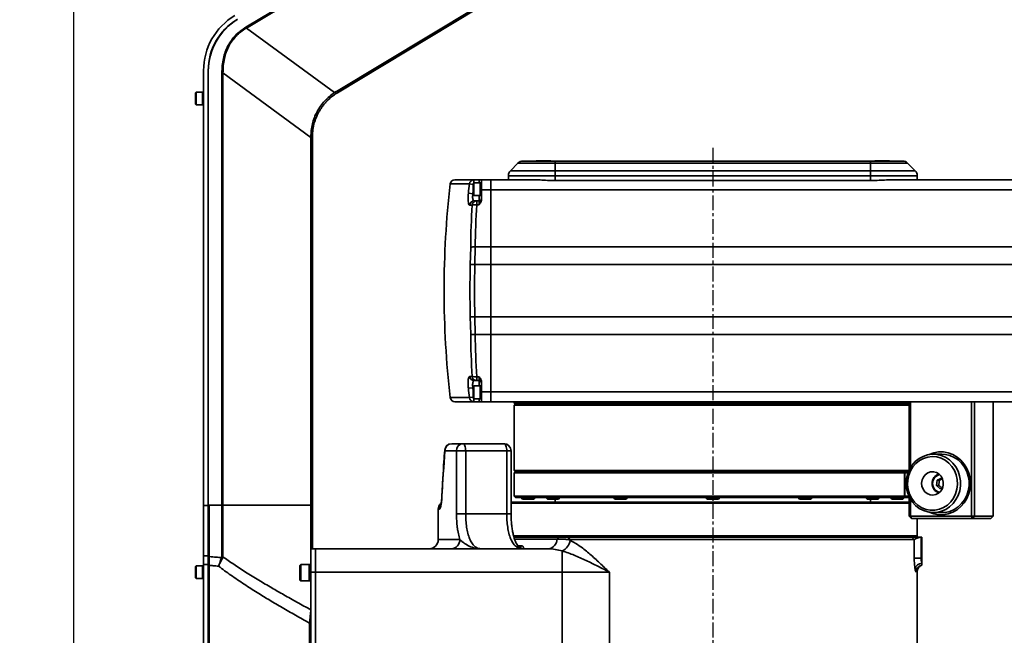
# Model space of a CAD drawing. Header units: millimetres. Extents: x 13873 to 18697, y 1443 to 6366.
# Tile 20 of 28: x 15377 to 15798, y 4744 to 5007. Entities that reach past the tile are written whole.
import ezdxf

# ---------------------------------------------------------------- set-up
doc = ezdxf.new("R2010")
doc.units = ezdxf.units.MM
doc.header["$PDSIZE"] = -1
doc.linetypes.add('CENTER', pattern=[10.16, 6.35, -1.27, 1.27, -1.27])
doc.styles.add('标准汉字', font='gbenor.shx', dxfattribs={"bigfont": 'gbcbig.shx'})
doc.dimstyles.new('ISO-25', dxfattribs={"dimscale": 5, "dimtxt": 3.5, "dimasz": 5, "dimexe": 3.5, "dimexo": 0.625, "dimtad": 1, "dimdec": 1, "dimdsep": 46, "dimtxsty": '标准汉字', "dimcen": 2.5, "dimclrd": 1, "dimclre": 1, "dimadec": 0, "dimazin": 0, "dimtfac": 1, "dimtdec": 1, "dimtmove": 1, "dimatfit": 3, "dimfxl": 1, "dimarcsym": 0})

# ---------------------------------------------------------------- blocks, each defined once
blk = doc.blocks.new('*D58')
at = {"color": 1, "lineweight": -2, "transparency": 16777216}
for p, q in [((16123.47, 4830.11), (16123.47, 4485.87)), ((15673.47, 4553.72), (15673.47, 4485.87)), ((15698.47, 4503.37), (16098.47, 4503.37))]:
    blk.add_line(p, q, dxfattribs=at)
at = {"color": 1, "transparency": 16777216}
for points in [[(15698.47, 4507.53), (15698.47, 4499.2), (15673.47, 4503.37)], [(16098.47, 4507.53), (16098.47, 4499.2), (16123.47, 4503.37)]]:
    blk.add_solid(points, dxfattribs=at)
at = {"layer": 'Defpoints', "color": 0, "transparency": 16777216}
for p in [(16123.47, 4833.24), (15673.47, 4556.85), (16123.47, 4503.37)]:
    blk.add_point(p, dxfattribs=at)
at = {"color": 0, "transparency": 16777216, "insert": (15898.47, 4515.24), "char_height": 17.5, "attachment_point": 5, "style": '标准汉字'}
blk.add_mtext('450', dxfattribs=at)
blk = doc.blocks.new('*D60')
at = {"color": 1, "lineweight": -2, "transparency": 16777216}
for p, q in [((16166.09, 4839.79), (16312.2, 4839.79)), ((16294.7, 4590.79), (16294.7, 4814.79)), ((15764.09, 4565.79), (16312.2, 4565.79))]:
    blk.add_line(p, q, dxfattribs=at)
at = {"color": 1, "transparency": 16777216}
for points in [[(16290.53, 4814.79), (16298.86, 4814.79), (16294.7, 4839.79)], [(16290.53, 4590.79), (16298.86, 4590.79), (16294.7, 4565.79)]]:
    blk.add_solid(points, dxfattribs=at)
at = {"layer": 'Defpoints', "color": 0, "transparency": 16777216}
for p in [(16162.97, 4839.79), (16294.7, 4839.79), (15760.97, 4565.79)]:
    blk.add_point(p, dxfattribs=at)
at = {"color": 0, "transparency": 16777216, "insert": (16282.82, 4702.79), "char_height": 17.5, "attachment_point": 5, "rotation": 90, "style": '标准汉字'}
blk.add_mtext('274', dxfattribs=at)
blk = doc.blocks.new('*D62')
at = {"color": 1, "lineweight": -2, "transparency": 16777216}
for p, q in [((16506.26, 5637.18), (15382.56, 5637.18)), ((15400.06, 4590.79), (15400.06, 5612.18)), ((15500.34, 4565.79), (15382.56, 4565.79))]:
    blk.add_line(p, q, dxfattribs=at)
at = {"color": 1, "transparency": 16777216}
for points in [[(15395.89, 5612.18), (15404.22, 5612.18), (15400.06, 5637.18)], [(15395.89, 4590.79), (15404.22, 4590.79), (15400.06, 4565.79)]]:
    blk.add_solid(points, dxfattribs=at)
at = {"layer": 'Defpoints', "color": 0, "transparency": 16777216}
for p in [(15400.06, 5637.18), (16509.38, 5637.18), (15503.47, 4565.79)]:
    blk.add_point(p, dxfattribs=at)
at = {"color": 0, "transparency": 16777216, "insert": (15388.18, 5101.48), "char_height": 17.5, "attachment_point": 5, "rotation": 90, "style": '标准汉字'}
blk.add_mtext('1071', dxfattribs=at)

msp = doc.modelspace()

# ---------------------------------------------------------------- linework, layer by layer
at = {"linetype": 'Continuous', "lineweight": 35}
for p, q in [((15473.65, 5004.11), (15506.21, 5023.67)), ((15506.42, 5023.32), (15473.86, 5003.76)), ((15512.44, 4976.64), (15572.19, 5012.54)), ((15572.54, 5011.95), (15512.8, 4976.05)), ((15473.65, 5004.11), (15473.86, 5003.76)), ((15511.6, 4976.11), (15473.86, 5003.76)), ((15455.54, 4799.29), (15455.54, 4985.55)), ((15457.54, 4799.29), (15457.54, 4985.66)), ((15457.58, 4799.52), (15457.58, 4985.35)), ((15463.39, 4799.52), (15463.39, 4984.54)), ((15463.39, 4984.54), (15463.85, 4984.54)), ((15501.49, 4956.97), (15463.85, 4984.54)), ((15463.85, 4984.54), (15463.85, 4799.52)), ((15452.34, 4976.33), (15452.04, 4976.03)), ((15455.04, 4976.33), (15452.34, 4976.33)), ((15452.34, 4976.33), (15452.34, 4970.83)), ((15455.54, 4976.33), (15455.04, 4976.33)), ((15455.04, 4976.33), (15455.04, 4970.83)), ((15512.44, 4976.64), (15512.8, 4976.05)), ((15452.04, 4971.13), (15452.04, 4976.03)), ((15457.58, 4975.08), (15457.54, 4975.08)), ((15452.04, 4971.13), (15452.34, 4970.83)), ((15452.34, 4970.83), (15455.04, 4970.83)), ((15455.04, 4970.83), (15455.54, 4970.83)), ((15457.54, 4972.08), (15457.58, 4972.08)), ((15501.49, 4799.52), (15501.49, 4956.97)), ((15501.49, 4956.97), (15502.13, 4956.97)), ((15502.13, 4957.19), (15502.13, 4956.97)), ((15502.13, 4956.97), (15502.13, 4799.52)), ((15597.82, 4946.89), (15597.72, 4946.79)), ((15597.82, 4946.89), (15604.12, 4946.89)), ((15604.22, 4946.79), (15604.12, 4946.89)), ((15742.82, 4946.89), (15742.72, 4946.79)), ((15742.82, 4946.89), (15749.12, 4946.89)), ((15749.22, 4946.79), (15749.12, 4946.89)), ((15586.85, 4942.67), (15590.09, 4945.91)), ((15586.85, 4942.67), (15605.97, 4942.67)), ((15605.97, 4945.91), (15590.09, 4945.91)), ((15592.21, 4946.79), (15605.97, 4946.79)), ((15605.97, 4945.91), (15605.97, 4946.79)), ((15605.97, 4946.79), (15740.97, 4946.79)), ((15740.97, 4945.91), (15605.97, 4945.91)), ((15605.97, 4942.67), (15605.97, 4945.91)), ((15605.97, 4940.55), (15605.97, 4942.67)), ((15605.97, 4942.67), (15740.97, 4942.67)), ((15740.97, 4945.91), (15740.97, 4946.79)), ((15740.97, 4946.79), (15754.73, 4946.79)), ((15740.97, 4945.91), (15740.97, 4942.67)), ((15756.85, 4945.91), (15740.97, 4945.91)), ((15740.97, 4940.55), (15740.97, 4942.67)), ((15740.97, 4942.67), (15760.09, 4942.67)), ((15756.85, 4945.91), (15760.09, 4942.67)), ((15563.08, 4938.79), (15571.25, 4938.79)), ((15571.25, 4938.79), (15573.47, 4938.79)), ((15571.25, 4938.79), (15571.25, 4937.53)), ((15573.47, 4937.54), (15573.47, 4938.79)), ((15574.47, 4938.79), (15578.47, 4938.79)), ((15574.47, 4938.79), (15574.47, 4934.55)), ((15578.47, 4938.79), (15597.7, 4938.79)), ((15578.47, 4934.55), (15578.47, 4938.79)), ((15585.97, 4938.79), (15585.97, 4940.55)), ((15605.97, 4940.55), (15585.97, 4940.55)), ((15605.97, 4940.55), (15605.97, 4938.46)), ((15740.97, 4940.55), (15605.97, 4940.55)), ((15605.97, 4938.46), (15740.97, 4938.46)), ((15740.97, 4938.46), (15740.97, 4940.55)), ((15760.97, 4940.55), (15740.97, 4940.55)), ((15749.24, 4938.79), (16203.47, 4938.79)), ((15760.97, 4940.55), (15760.97, 4938.79)), ((15569.31, 4937.02), (15561.09, 4937.02)), ((15570.97, 4936.83), (15569.31, 4937.02)), ((15571.27, 4937.54), (15570.97, 4937.24)), ((15570.97, 4932.34), (15570.97, 4937.24)), ((15573.97, 4937.54), (15571.27, 4937.54)), ((15571.27, 4937.54), (15571.27, 4932.04)), ((15574.47, 4937.54), (15573.97, 4937.54)), ((15573.97, 4937.54), (15573.97, 4932.04)), ((15574.47, 4934.55), (15574.47, 4930.31)), ((15574.47, 4934.55), (15578.47, 4934.55)), ((16203.47, 4934.55), (15578.47, 4934.55)), ((15578.47, 4934.55), (15578.47, 4910.07)), ((15570.81, 4932.79), (15568.86, 4933)), ((15570.97, 4932.79), (15570.81, 4932.79)), ((15570.97, 4932.34), (15571.27, 4932.04)), ((15571.27, 4932.04), (15573.97, 4932.04)), ((15573.47, 4929.79), (15573.47, 4932.04)), ((15573.97, 4932.04), (15574.47, 4932.04)), ((15570.48, 4927.98), (15569.42, 4927.98)), ((15571.37, 4929.79), (15572.42, 4929.79)), ((15572.42, 4929.79), (15572.42, 4928.1)), ((15572.42, 4929.79), (15573.47, 4929.79)), ((15573.47, 4928.1), (15572.42, 4928.1)), ((15573.47, 4928.1), (15573.47, 4929.79)), ((15569.7, 4902.52), (15569.85, 4909.86)), ((15571.79, 4910.07), (15571.65, 4902.47)), ((15571.79, 4910.07), (15578.47, 4910.07)), ((15578.47, 4910.07), (16203.47, 4910.07)), ((15578.47, 4902.47), (15578.47, 4910.07)), ((15571.65, 4902.47), (15569.7, 4902.52)), ((15571.65, 4902.47), (15578.47, 4902.47)), ((16203.47, 4902.47), (15578.47, 4902.47)), ((15578.47, 4880.12), (15578.47, 4902.47)), ((15571.65, 4880.12), (15569.7, 4880.06)), ((15569.85, 4872.72), (15569.7, 4880.06)), ((15571.65, 4880.12), (15578.47, 4880.12)), ((15571.65, 4880.12), (15571.79, 4872.51)), ((15578.47, 4880.12), (16203.47, 4880.12)), ((15578.47, 4872.51), (15578.47, 4880.12)), ((15571.79, 4872.51), (15578.47, 4872.51)), ((16203.47, 4872.51), (15578.47, 4872.51)), ((15578.47, 4872.51), (15578.47, 4848.03)), ((15569.42, 4854.61), (15570.48, 4854.61)), ((15572.42, 4854.49), (15573.47, 4854.49)), ((15572.42, 4854.49), (15572.42, 4852.79)), ((15573.47, 4852.79), (15573.47, 4854.49)), ((15571.27, 4850.54), (15570.97, 4850.24)), ((15570.97, 4845.34), (15570.97, 4850.24)), ((15573.97, 4850.54), (15571.27, 4850.54)), ((15571.27, 4850.54), (15571.27, 4845.04)), ((15572.42, 4852.79), (15571.37, 4852.79)), ((15573.47, 4852.79), (15572.42, 4852.79)), ((15573.47, 4850.54), (15573.47, 4852.79)), ((15574.47, 4850.54), (15573.97, 4850.54)), ((15573.97, 4850.54), (15573.97, 4845.04)), ((15574.47, 4852.28), (15574.47, 4848.03)), ((15568.86, 4849.58), (15570.81, 4849.79)), ((15569.31, 4845.56), (15570.97, 4845.76)), ((15570.97, 4849.79), (15570.81, 4849.79)), ((15574.47, 4848.03), (15578.47, 4848.03)), ((15574.47, 4848.03), (15574.47, 4843.79)), ((15578.47, 4848.03), (16203.47, 4848.03)), ((15578.47, 4843.79), (15578.47, 4848.03)), ((15561.09, 4845.56), (15569.31, 4845.56)), ((15571.25, 4843.79), (15563.08, 4843.79)), ((15570.97, 4845.34), (15571.27, 4845.04)), ((15571.25, 4845.05), (15571.25, 4843.79)), ((15573.47, 4843.79), (15571.25, 4843.79)), ((15571.27, 4845.04), (15573.97, 4845.04)), ((15573.47, 4843.79), (15573.47, 4845.04)), ((15573.97, 4845.04), (15574.47, 4845.04)), ((15574.47, 4843.79), (15578.47, 4843.79)), ((16203.47, 4843.79), (15578.47, 4843.79)), ((15588.47, 4843.79), (15588.47, 4843.19)), ((15588.47, 4843.19), (15588.87, 4842.79)), ((15757.56, 4843.19), (15588.47, 4843.19)), ((15588.97, 4842.79), (15588.47, 4842.29)), ((15588.47, 4842.29), (15588.47, 4814.29)), ((15757.56, 4842.29), (15588.47, 4842.29)), ((15588.87, 4842.79), (15757.56, 4842.79)), ((15757.56, 4814.6), (15757.56, 4843.79)), ((15758.13, 4843.79), (15758.13, 4815.64)), ((15784.18, 4794.79), (15784.18, 4843.79)), ((15785.48, 4843.79), (15785.48, 4794.79)), ((15793.47, 4795.05), (15793.47, 4843.79)), ((15561.73, 4825.79), (15566.57, 4825.79)), ((15566.57, 4825.79), (15584.13, 4825.79)), ((15563.77, 4822.79), (15558.8, 4822.79)), ((15563.77, 4795.79), (15563.77, 4822.79)), ((15567.72, 4822.79), (15563.77, 4822.79)), ((15567.72, 4822.79), (15567.72, 4795.79)), ((15585.28, 4822.79), (15567.72, 4822.79)), ((15585.28, 4795.79), (15585.28, 4822.79)), ((15587.13, 4822.79), (15585.28, 4822.79)), ((15587.13, 4795.79), (15587.13, 4822.79)), ((15771.53, 4821.29), (15767.86, 4821.29)), ((15588.47, 4814.29), (15588.97, 4813.79)), ((15588.47, 4814.29), (15757.42, 4814.29)), ((15588.97, 4813.79), (15588.47, 4813.29)), ((15588.47, 4813.29), (15588.47, 4803.29)), ((15755.44, 4813.29), (15588.47, 4813.29)), ((15588.97, 4813.79), (15754.96, 4813.79)), ((15588.97, 4813.79), (15757.2, 4813.79)), ((15755.27, 4813.54), (15754.96, 4813.79)), ((15755.22, 4813.79), (15755.39, 4813.54)), ((15755.22, 4813.79), (15757.2, 4813.79)), ((15755.44, 4813.29), (15755.27, 4813.54)), ((15755.31, 4813.47), (15755.39, 4813.54)), ((15755.39, 4813.54), (15755.7, 4813.29)), ((15755.44, 4803.29), (15755.44, 4813.29)), ((15755.7, 4813.29), (15755.7, 4803.29)), ((15757.01, 4813.29), (15755.7, 4813.29)), ((15769.48, 4810.23), (15769.16, 4807.95)), ((15769.16, 4807.95), (15770.84, 4806.51)), ((15770.13, 4807.95), (15769.16, 4807.95)), ((15771.48, 4811.08), (15769.48, 4810.23)), ((15770.44, 4810.23), (15769.48, 4810.23)), ((15771.73, 4810.86), (15771.48, 4811.08)), ((15770.84, 4806.51), (15771.81, 4806.92)), ((15457.58, 4799.52), (15457.58, 4777.25)), ((15457.58, 4799.52), (15457.91, 4799.52)), ((15457.91, 4799.52), (15457.91, 4777.47)), ((15463.39, 4799.52), (15457.91, 4799.52)), ((15463.39, 4777.44), (15463.39, 4799.52)), ((15463.39, 4799.52), (15463.85, 4799.52)), ((15463.85, 4799.52), (15463.85, 4777.38)), ((15501.49, 4799.52), (15463.85, 4799.52)), ((15502.13, 4799.52), (15501.49, 4799.52)), ((15557.54, 4803.51), (15557.57, 4803.35)), ((15587.13, 4800.79), (15757.56, 4800.79)), ((15757.56, 4800.29), (15587.13, 4800.29)), ((15588.47, 4803.29), (15588.97, 4802.79)), ((15588.47, 4803.29), (15755.44, 4803.29)), ((15754.96, 4802.79), (15588.97, 4802.79)), ((15591.47, 4802.79), (15591.47, 4802.7)), ((15591.47, 4802.7), (15592.08, 4802.09)), ((15591.47, 4802.7), (15597.47, 4802.7)), ((15596.86, 4802.09), (15592.08, 4802.09)), ((15596.86, 4802.09), (15597.47, 4802.7)), ((15597.47, 4802.7), (15597.47, 4802.79)), ((15602.05, 4802.79), (15602.05, 4802.7)), ((15602.05, 4802.7), (15602.66, 4802.09)), ((15602.05, 4802.7), (15608.05, 4802.7)), ((15607.44, 4802.09), (15602.66, 4802.09)), ((15605.97, 4802.09), (15605.97, 4800.79)), ((15607.44, 4802.09), (15608.05, 4802.7)), ((15608.05, 4802.7), (15608.05, 4802.79)), ((15630.97, 4802.79), (15630.97, 4802.7)), ((15630.97, 4802.7), (15631.58, 4802.09)), ((15630.97, 4802.7), (15636.97, 4802.7)), ((15636.36, 4802.09), (15631.58, 4802.09)), ((15636.36, 4802.09), (15636.97, 4802.7)), ((15636.97, 4802.7), (15636.97, 4802.79)), ((15670.47, 4802.79), (15670.47, 4802.7)), ((15670.47, 4802.7), (15671.08, 4802.09)), ((15670.47, 4802.7), (15676.47, 4802.7)), ((15671.17, 4802.09), (15671.08, 4802.09)), ((15675.86, 4802.09), (15671.17, 4802.09)), ((15675.86, 4802.09), (15676.47, 4802.7)), ((15676.47, 4802.7), (15676.47, 4802.79)), ((15709.97, 4802.79), (15709.97, 4802.7)), ((15709.97, 4802.7), (15710.58, 4802.09)), ((15709.97, 4802.7), (15710.89, 4802.7)), ((15711.32, 4802.09), (15710.58, 4802.09)), ((15710.89, 4802.7), (15715.97, 4802.7)), ((15715.36, 4802.09), (15711.32, 4802.09)), ((15715.36, 4802.09), (15715.97, 4802.7)), ((15715.97, 4802.7), (15715.97, 4802.79)), ((15738.88, 4802.79), (15738.88, 4802.7)), ((15738.88, 4802.7), (15739.49, 4802.09)), ((15738.88, 4802.7), (15741.17, 4802.7)), ((15741.32, 4802.09), (15739.49, 4802.09)), ((15740.97, 4800.79), (15740.97, 4802.09)), ((15741.17, 4802.7), (15744.88, 4802.7)), ((15744.27, 4802.09), (15741.32, 4802.09)), ((15744.27, 4802.09), (15744.88, 4802.7)), ((15744.88, 4802.7), (15744.88, 4802.79)), ((15749.47, 4802.79), (15749.47, 4802.7)), ((15749.47, 4802.7), (15750.08, 4802.09)), ((15749.47, 4802.7), (15753.31, 4802.7)), ((15753.14, 4802.09), (15750.08, 4802.09)), ((15754.86, 4802.09), (15753.14, 4802.09)), ((15753.31, 4802.7), (15755.47, 4802.7)), ((15754.86, 4802.09), (15755.47, 4802.7)), ((15754.96, 4802.79), (15755.27, 4803.04)), ((15755.22, 4802.79), (15754.96, 4802.79)), ((15755.39, 4803.04), (15755.22, 4802.79)), ((15757.56, 4802.79), (15755.22, 4802.79)), ((15755.27, 4803.04), (15755.44, 4803.29)), ((15755.31, 4803.11), (15755.39, 4803.04)), ((15755.7, 4803.29), (15755.39, 4803.04)), ((15755.47, 4802.7), (15755.47, 4802.79)), ((15755.7, 4803.29), (15757.42, 4803.29)), ((15757.56, 4794.79), (15757.56, 4802.99)), ((15758.13, 4801.95), (15758.13, 4794.79)), ((15457.54, 4799.29), (15455.54, 4799.29)), ((15455.54, 4777.74), (15455.54, 4799.29)), ((15457.54, 4777.74), (15457.54, 4799.29)), ((15555.97, 4797.79), (15555.97, 4784.79)), ((15556.54, 4797.79), (15555.97, 4797.79)), ((15567.72, 4795.79), (15563.77, 4795.79)), ((15567.72, 4795.79), (15585.28, 4795.79)), ((15587.13, 4795.79), (15585.28, 4795.79)), ((15767.86, 4796.29), (15771.53, 4796.29)), ((15758.5, 4793.79), (15757.56, 4794.79)), ((15758.13, 4794.79), (15757.56, 4794.79)), ((15758.13, 4794.79), (15784.18, 4794.79)), ((15758.5, 4793.79), (15758.13, 4794.79)), ((15784.55, 4793.79), (15758.5, 4793.79)), ((15760.97, 4786.29), (15760.97, 4793.79)), ((15784.55, 4793.79), (15784.18, 4794.79)), ((15785.48, 4794.79), (15784.18, 4794.79)), ((15784.55, 4793.79), (15785.48, 4794.79)), ((15792.46, 4793.79), (15784.55, 4793.79)), ((15785.48, 4794.79), (15793.47, 4794.79)), ((15555.97, 4784.79), (15565.21, 4784.79)), ((15588.11, 4786.29), (15760.97, 4786.29)), ((15760.47, 4785.79), (15588.31, 4785.79)), ((15606.82, 4784.96), (15588.48, 4784.96)), ((15606.82, 4784.96), (15607.57, 4785.79)), ((15612.28, 4785.79), (15611.57, 4784.79)), ((15759.65, 4784.79), (15611.57, 4784.79)), ((15759.65, 4784.79), (15758.63, 4785.79)), ((15759.67, 4776.79), (15759.67, 4784.8)), ((15760.47, 4785.79), (15760.97, 4786.29)), ((15762.63, 4785.79), (15762.05, 4785.79)), ((15762.63, 4785.79), (15762.63, 4776.79)), ((15762.63, 4785.79), (15762.97, 4785.79)), ((15762.97, 4776.79), (15762.97, 4785.79)), ((15501.47, 4780.79), (15503.47, 4780.79)), ((15501.47, 4770.79), (15501.47, 4780.79)), ((15503.47, 4780.79), (15603.07, 4780.79)), ((15503.47, 4770.79), (15503.47, 4780.79)), ((15590.03, 4782.07), (15591.75, 4782.07)), ((15592.03, 4780.81), (15591.04, 4781.17)), ((15592.12, 4780.79), (15592.12, 4780.79)), ((15609, 4779.86), (15609, 4770.79)), ((15455.54, 4777.74), (15455.54, 4774.14)), ((15457.54, 4777.74), (15455.54, 4777.74)), ((15455.54, 4774.14), (15457.54, 4774.14)), ((15455.54, 4774.14), (15455.54, 4713.58)), ((15457.54, 4774.14), (15457.54, 4777.74)), ((15457.54, 4713.58), (15457.54, 4774.14)), ((15457.58, 4776.21), (15457.58, 4776.02)), ((15457.9, 4776.46), (15457.91, 4777.47)), ((15463.68, 4776.87), (15463.85, 4777.38)), ((15759.67, 4776.79), (15762.63, 4776.79)), ((15762.63, 4776.79), (15762.97, 4776.79)), ((15762.97, 4776.79), (15762.97, 4774.52)), ((15762.97, 4774.52), (15762.97, 4773.79)), ((15452.34, 4773.53), (15452.04, 4773.23)), ((15452.04, 4768.33), (15452.04, 4773.23)), ((15455.04, 4773.53), (15452.34, 4773.53)), ((15452.34, 4773.53), (15452.34, 4768.03)), ((15455.54, 4773.53), (15455.04, 4773.53)), ((15455.04, 4773.53), (15455.04, 4768.03)), ((15457.58, 4772.28), (15457.54, 4772.28)), ((15457.58, 4773.75), (15457.58, 4773.9)), ((15457.58, 4716.66), (15457.58, 4773.75)), ((15457.88, 4773.75), (15457.58, 4773.75)), ((15457.88, 4773.75), (15457.88, 4716.66)), ((15497.12, 4774.04), (15496.77, 4773.69)), ((15496.77, 4767.39), (15496.77, 4773.69)), ((15500.77, 4774.04), (15497.12, 4774.04)), ((15497.12, 4774.04), (15497.12, 4767.04)), ((15501.47, 4774.04), (15500.77, 4774.04)), ((15500.77, 4774.04), (15500.77, 4767.04)), ((15501.47, 4770.79), (15501.47, 4578.79)), ((15503.47, 4770.79), (15501.47, 4770.79)), ((15609, 4770.79), (15503.47, 4770.79)), ((15503.47, 4770.79), (15503.47, 4590.79)), ((15629.22, 4770.79), (15609, 4770.79)), ((15609, 4590.79), (15609, 4770.79)), ((15629.22, 4770.79), (15629.22, 4590.79)), ((15760.97, 4585.79), (15760.97, 4770.94)), ((15452.04, 4768.33), (15452.34, 4768.03)), ((15452.34, 4768.03), (15455.04, 4768.03)), ((15455.04, 4768.03), (15455.54, 4768.03)), ((15457.54, 4769.28), (15457.58, 4769.28)), ((15496.77, 4767.39), (15497.12, 4767.04)), ((15497.12, 4767.04), (15500.77, 4767.04)), ((15500.77, 4767.04), (15501.47, 4767.04)), ((15500.93, 4748.97), (15501.47, 4748.97)), ((15500.93, 4679.04), (15500.93, 4748.97))]:
    msp.add_line(p, q, dxfattribs=at)
at = {"color": 4, "linetype": 'CENTER'}
msp.add_line((15673.47, 4952.44), (15673.47, 4556.85), dxfattribs=at)
at = {"linetype": 'Continuous', "lineweight": 35, "flags": 128}
for points in [[(15566.57, 4825.79), (15566.8, 4825.73), (15567.01, 4825.56), (15567.21, 4825.29), (15567.38, 4824.91), (15567.53, 4824.46), (15567.63, 4823.94), (15567.7, 4823.38), (15567.72, 4822.79)], [(15584.13, 4825.79), (15584.36, 4825.73), (15584.57, 4825.56), (15584.77, 4825.29), (15584.94, 4824.91), (15585.09, 4824.46), (15585.19, 4823.94), (15585.26, 4823.38), (15585.28, 4822.79)], [(15558.74, 4823), (15558.73, 4822.98), (15558.8, 4822.79)], [(15760.14, 4818.14), (15761.72, 4819.41), (15763.48, 4820.37), (15765.37, 4821), (15767.32, 4821.28), (15769.29, 4821.2), (15771.22, 4820.76), (15773.06, 4819.98), (15774.74, 4818.87), (15776.23, 4817.48), (15777.47, 4815.83), (15778.44, 4813.99), (15779.11, 4811.99), (15779.45, 4809.9), (15779.46, 4807.78), (15779.13, 4805.69), (15778.48, 4803.69), (15777.53, 4801.84), (15776.29, 4800.18), (15774.82, 4798.77), (15773.14, 4797.65), (15771.32, 4796.86), (15769.39, 4796.4), (15767.42, 4796.3), (15765.46, 4796.56), (15763.57, 4797.17), (15761.81, 4798.12), (15760.22, 4799.37), (15758.84, 4800.9), (15757.73, 4802.65), (15756.91, 4804.58), (15756.41, 4806.63), (15756.23, 4808.74), (15756.39, 4810.85), (15756.88, 4812.91), (15757.69, 4814.84), (15758.78, 4816.6), (15760.14, 4818.14)], [(15766.1, 4821.15), (15766.12, 4821.15), (15768.08, 4821.88), (15770.12, 4822.25), (15772.2, 4822.25), (15774.24, 4821.88), (15776.21, 4821.15), (15778.03, 4820.09), (15779.67, 4818.72), (15781.07, 4817.08), (15782.21, 4815.22), (15783.04, 4813.18), (15783.55, 4811.01), (15783.72, 4808.79), (15783.55, 4806.57), (15783.04, 4804.41), (15782.21, 4802.37), (15781.07, 4800.5), (15779.67, 4798.86), (15778.03, 4797.49), (15776.21, 4796.43), (15774.24, 4795.71), (15772.2, 4795.34), (15770.12, 4795.34), (15768.08, 4795.71), (15766.12, 4796.43), (15766.1, 4796.44)], [(15771.53, 4796.29), (15773.01, 4796.39), (15774.93, 4796.84), (15776.76, 4797.63), (15778.44, 4798.74), (15779.92, 4800.14), (15781.16, 4801.79), (15782.13, 4803.64), (15782.78, 4805.64), (15783.12, 4807.73), (15783.12, 4809.85), (15782.78, 4811.94), (15782.13, 4813.94), (15781.16, 4815.79), (15779.92, 4817.44), (15778.44, 4818.84), (15776.76, 4819.95), (15774.93, 4820.74), (15773.01, 4821.19), (15771.53, 4821.29)], [(15760.39, 4817.39), (15759.08, 4815.89), (15758.03, 4814.16), (15757.29, 4812.26), (15756.88, 4810.25), (15756.81, 4808.19), (15757.08, 4806.15), (15757.69, 4804.19), (15758.61, 4802.38), (15759.82, 4800.78), (15761.28, 4799.44), (15762.93, 4798.39), (15764.73, 4797.68), (15766.62, 4797.33), (15768.54, 4797.35), (15770.42, 4797.73), (15772.21, 4798.47), (15773.85, 4799.54), (15775.29, 4800.91), (15776.47, 4802.53), (15777.37, 4804.35), (15777.95, 4806.32), (15778.19, 4808.37), (15778.09, 4810.42), (15777.65, 4812.43), (15776.88, 4814.32), (15775.81, 4816.03), (15774.47, 4817.51), (15772.91, 4818.71), (15771.18, 4819.59), (15769.32, 4820.12), (15767.41, 4820.29), (15765.5, 4820.09), (15763.66, 4819.53), (15761.94, 4818.62), (15760.39, 4817.39)], [(15764.41, 4812.53), (15763.58, 4811.5), (15763.05, 4810.26), (15762.85, 4808.92), (15762.99, 4807.57), (15763.46, 4806.3), (15764.24, 4805.23), (15765.25, 4804.41), (15766.43, 4803.92), (15767.7, 4803.8), (15768.94, 4804.04), (15770.08, 4804.64), (15771.03, 4805.54), (15771.72, 4806.68), (15772.09, 4807.99), (15772.12, 4809.35), (15771.81, 4810.67), (15771.18, 4811.85), (15770.27, 4812.8), (15769.17, 4813.46), (15767.93, 4813.77), (15766.67, 4813.71), (15765.46, 4813.29), (15764.41, 4812.53)], [(15501.49, 4780.79), (15501.49, 4783.11), (15501.49, 4785.76), (15501.49, 4788.46), (15501.49, 4791.2), (15501.49, 4793.96), (15501.49, 4796.74), (15501.49, 4799.52)], [(15457.58, 4776.3), (15457.58, 4776.33), (15457.6, 4776.36), (15457.63, 4776.39), (15457.67, 4776.41), (15457.72, 4776.43), (15457.77, 4776.45), (15457.84, 4776.46), (15457.9, 4776.46)], [(15457.91, 4777.47), (15457.99, 4777.46), (15458.06, 4777.45)]]:
    msp.add_lwpolyline(points, dxfattribs=at)
at = {"linetype": 'Continuous', "lineweight": 35}
for centre, radius, start, end in [((15483.04, 4985.55), 27.5, 121, 180), ((15482.84, 4985.66), 25.3, 121, 180), ((15483.43, 4985.35), 25.85, 121, 180), ((15518.7, 4980.64), 8.42, 212.5575, 217.2695), ((15501.6, 5000.71), 43.52, 269.8424, 270.6909), ((15588.97, 4940.55), 3, 135, 180), ((15592.21, 4943.79), 3, 90, 135), ((15754.73, 4943.79), 3, 45, 90), ((15757.97, 4940.55), 3, 0, 45), ((15563.08, 4936.79), 2, 90, 173.4355), ((15571.27, 4936.82), 1.97, 90.5144, 174.112), ((15958.47, 4891.29), 400, 173.4355, 179.9998), ((15958.47, 4891.29), 391.84, 173.2981, 173.8896), ((15958.47, 4891.29), 389.88, 173.67, 173.8896), ((15573.47, 4930.79), 1, 270, 0), ((15571.39, 4927.82), 1.97, 90.6005, 175.4822), ((15949.5, 4905.68), 379.67, 176.6341, 179.3698), ((15572.45, 4927.82), 1.97, 90.6712, 175.5675), ((15571.78, 4922.81), 5.33, 83.0477, 104.0728), ((15949.54, 4905.92), 377.77, 176.6341, 179.3698), ((15571.4, 4904.67), 5.42, 85.8104, 106.6006), ((15958.47, 4891.29), 388.93, 178.345, 181.655), ((15958.47, 4891.29), 386.98, 178.345, 181.655), ((15958.47, 4891.29), 400, 179.9998, 186.5645), ((15571.4, 4877.91), 5.42, 253.3994, 274.1896), ((15949.5, 4876.9), 379.67, 180.6302, 183.3659), ((15949.54, 4876.67), 377.77, 180.6302, 183.3659), ((15571.39, 4854.76), 1.97, 184.5178, 269.3995), ((15571.78, 4859.78), 5.33, 255.9272, 276.9523), ((15572.45, 4854.76), 1.97, 184.4325, 269.3288), ((15573.47, 4851.79), 1, 0, 90), ((15958.47, 4891.29), 391.84, 186.1104, 186.7019), ((15958.47, 4891.29), 389.88, 186.1104, 186.33), ((15563.08, 4845.79), 2, 186.5645, 270), ((15571.27, 4845.77), 1.97, 185.888, 269.4856), ((15561.73, 4822.79), 3, 90, 175.9892), ((15561.76, 4822.83), 2.96, 90.7075, 180.6904), ((15566.67, 4822.89), 2.91, 92.0347, 181.8995), ((15584.13, 4822.79), 3, 0, 90), ((15771.64, 4808.79), 4.32, 109.4942, 250.5058), ((15771.41, 4808.79), 3.86, 102.7202, 257.2798), ((15558.97, 4797.79), 3, 127.1779, 180), ((15559.55, 4797.79), 3.01, 150.0539, 180.0088), ((15551.97, 4784.79), 4, 270, 0), ((15561.36, 4784.64), 3.85, 272.4402, 2.2482), ((15602.53, 4785.05), 4.29, 277.2107, 358.7812), ((15606.16, 4785.65), 6.45, 296.1344, 348.757), ((15590.51, 4783.3), 1.74, 270.86, 314.928), ((15457.86, 4777.18), 0.292, 81.0049, 166.5482), ((15492.05, 4771.52), 34.5, 170.0931, 171.7668), ((15462.87, 4775.4), 1.68, 61.2119, 75.5262), ((15463.39, 4775.87), 1.57, 73.2576, 90.1676), ((15762.95, 4771.47), 3.05, 89.6674, 165.2405), ((15763.47, 4770.85), 2.99, 99.722, 180.2476)]:
    msp.add_arc(centre, radius, start, end, dxfattribs=at)
for centre, major_axis, ratio, start_param, end_param in [((15673.47, 4790.95), (17.15, 357.77), 0.324907, 1.497257, 1.551693), ((15673.47, 5081.19), (0, 341.01), 0.648287, 3.709942, 3.715367), ((15673.47, 4795.05), (120, 0), 0.8391, 6.280617, 6.283185)]:
    msp.add_ellipse(centre, major_axis=major_axis, ratio=ratio, start_param=start_param, end_param=end_param, dxfattribs=at)
for points, knots in [([(15463.39, 4984.54), (15463.42, 4985.61), (15463.48, 4987.7), (15463.98, 4990.72), (15464.78, 4993.53), (15465.92, 4996.12), (15467.38, 4998.5), (15469.16, 5000.63), (15471.25, 5002.55), (15472.84, 5003.58), (15473.65, 5004.11)], [0, 0, 0, 0, 0.138363, 0.269709, 0.395003, 0.516308, 0.635414, 0.754314, 0.875328, 1, 1, 1, 1]), ([(15473.86, 5003.76), (15473.06, 5003.25), (15471.49, 5002.24), (15469.44, 5000.37), (15467.69, 4998.28), (15466.26, 4995.96), (15465.15, 4993.41), (15464.38, 4990.64), (15463.91, 4987.66), (15463.87, 4985.6), (15463.85, 4984.54)], [0, 0, 0, 0, 0.124874, 0.245499, 0.364003, 0.482638, 0.603533, 0.728904, 0.860432, 1, 1, 1, 1]), ([(15511.6, 4976.11), (15511.76, 4976.22), (15512.03, 4976.4), (15512.32, 4976.57), (15512.44, 4976.64)], [0, 0, 0, 0, 0.5600103, 1, 1, 1, 1]), ([(15501.48, 4957.19), (15501.51, 4958.12), (15501.56, 4959.99), (15502.08, 4962.75), (15502.91, 4965.44), (15504.08, 4967.99), (15505.55, 4970.37), (15507.31, 4972.55), (15509.32, 4974.51), (15510.84, 4975.58), (15511.6, 4976.11)], [0, 0, 0, 0, 0.124725, 0.25028, 0.375482, 0.500691, 0.625584, 0.750524, 0.875353, 1, 1, 1, 1]), ([(15512, 4975.55), (15511.41, 4975.13), (15510.32, 4974.37), (15508.97, 4973.17), (15507.9, 4972.07), (15507, 4971.02), (15506.18, 4969.94), (15505.43, 4968.81), (15504.75, 4967.65), (15504.09, 4966.31), (15503.39, 4964.64), (15502.68, 4962.33), (15502.21, 4959.78), (15502.15, 4957.97), (15502.13, 4957.19)], [0, 0, 0, 0, 0.099654, 0.182861, 0.249617, 0.311698, 0.374107, 0.436846, 0.499917, 0.559326, 0.642725, 0.750101, 0.893175, 1, 1, 1, 1]), ([(15512.8, 4976.05), (15512.65, 4975.96), (15512.38, 4975.8), (15512.11, 4975.62), (15512, 4975.55)], [0, 0, 0, 0, 0.559939, 1, 1, 1, 1]), ([(15501.49, 4956.97), (15501.48, 4957.01), (15501.48, 4957.09), (15501.48, 4957.16), (15501.48, 4957.19)], [0, 0, 0, 0, 0.56, 1, 1, 1, 1]), ([(15573.47, 4938.79), (15573.47, 4938.79), (15573.52, 4938.79), (15573.86, 4938.79), (15574.35, 4938.79), (15574.44, 4938.79), (15574.47, 4938.79)], [0, 0, 0, 0, 0.003605, 0.09879, 0.716884, 1, 1, 1, 1]), ([(15605.97, 4938.46), (15604.89, 4938.48), (15602.7, 4938.52), (15599.93, 4938.74), (15598.3, 4938.78), (15597.7, 4938.79)], [0, 0, 0, 0, 0.379036, 0.768893, 1, 1, 1, 1]), ([(15749.24, 4938.79), (15748.24, 4938.76), (15746.21, 4938.69), (15743.4, 4938.49), (15741.63, 4938.47), (15740.97, 4938.46)], [0, 0, 0, 0, 0.378313, 0.767187, 1, 1, 1, 1]), ([(15569.42, 4927.98), (15569.3, 4928.03), (15569.07, 4928.14), (15568.83, 4929.01), (15568.72, 4930.29), (15568.74, 4931.7), (15568.82, 4932.63), (15568.86, 4933)], [0, 0, 0, 0, 0.217729, 0.435644, 0.648979, 0.857556, 1, 1, 1, 1]), ([(15570.81, 4932.79), (15570.77, 4932.57), (15570.69, 4932.02), (15570.67, 4931.17), (15570.78, 4930.41), (15571.02, 4929.89), (15571.25, 4929.82), (15571.37, 4929.79)], [0, 0, 0, 0, 0.141509, 0.347549, 0.559021, 0.777851, 1, 1, 1, 1]), ([(15574.47, 4930.31), (15574.44, 4930.07), (15574.35, 4929.34), (15573.86, 4928.64), (15573.52, 4928.16), (15573.47, 4928.1), (15573.47, 4928.1)], [0, 0, 0, 0, 0.283116, 0.90121, 0.996395, 1, 1, 1, 1]), ([(15568.86, 4849.58), (15568.81, 4850.13), (15568.72, 4851.23), (15568.74, 4852.71), (15568.88, 4853.84), (15569.12, 4854.5), (15569.33, 4854.58), (15569.42, 4854.61)], [0, 0, 0, 0, 0.208112, 0.416287, 0.623477, 0.832884, 1, 1, 1, 1]), ([(15573.47, 4854.49), (15573.47, 4854.49), (15573.52, 4854.42), (15573.86, 4853.94), (15574.35, 4853.25), (15574.44, 4852.51), (15574.47, 4852.28)], [0, 0, 0, 0, 0.003605, 0.09879, 0.716884, 1, 1, 1, 1]), ([(15571.37, 4852.79), (15571.28, 4852.77), (15571.07, 4852.73), (15570.83, 4852.34), (15570.69, 4851.66), (15570.66, 4850.77), (15570.76, 4850.12), (15570.81, 4849.79)], [0, 0, 0, 0, 0.170803, 0.381952, 0.587961, 0.793578, 1, 1, 1, 1]), ([(15574.47, 4843.79), (15574.44, 4843.79), (15574.35, 4843.79), (15573.86, 4843.79), (15573.52, 4843.79), (15573.47, 4843.79), (15573.47, 4843.79)], [0, 0, 0, 0, 0.2831164, 0.9012103, 0.9963951, 1, 1, 1, 1]), ([(15558.74, 4823), (15558.62, 4821.38), (15558.17, 4814.88), (15557.81, 4808.39), (15557.54, 4803.51)], [0, 0, 0, 0, 0.249695, 1, 1, 1, 1]), ([(15770.44, 4810.23), (15770.42, 4809.82), (15770.38, 4809.06), (15770.21, 4808.3), (15770.13, 4807.95)], [0, 0, 0, 0, 0.534671, 1, 1, 1, 1]), ([(15770.13, 4807.95), (15770.46, 4807.69), (15770.97, 4807.3), (15771.37, 4806.92), (15771.51, 4806.79)], [0, 0, 0, 0, 0.6648329, 1, 1, 1, 1]), ([(15771.76, 4810.77), (15771.6, 4810.7), (15771.2, 4810.51), (15770.73, 4810.34), (15770.44, 4810.23)], [0, 0, 0, 0, 0.394187, 1, 1, 1, 1]), ([(15502.13, 4799.52), (15502.13, 4797.48), (15502.13, 4793.38), (15502.13, 4787.72), (15502.13, 4783.5), (15502.13, 4781.39), (15502.13, 4780.79)], [0, 0, 0, 0, 0.318408, 0.641108, 0.899388, 1, 1, 1, 1]), ([(15557.57, 4803.35), (15557.55, 4802.94), (15557.53, 4802.55), (15557.46, 4801.79), (15557.43, 4801.42), (15557.35, 4800.74), (15557.3, 4800.42), (15557.24, 4799.98), (15557.21, 4799.83), (15557.16, 4799.56), (15557.14, 4799.43), (15557.07, 4799.06), (15557.02, 4798.84), (15556.92, 4798.47), (15556.87, 4798.31), (15556.72, 4797.92), (15556.63, 4797.79), (15556.54, 4797.79)], [0, 0, 0, 0, 0.125, 0.125, 0.25, 0.25, 0.375, 0.375, 0.4375, 0.4375, 0.5, 0.5, 0.625, 0.625, 0.75, 0.75, 1, 1, 1, 1]), ([(15557.53, 4803.52), (15557.51, 4803.14), (15557.46, 4802.29), (15557.34, 4801.16), (15557.21, 4800.19), (15557.09, 4799.58), (15557, 4799.25), (15557, 4799.25), (15556.99, 4799.25)], [0, 0, 0, 0, 0.174222, 0.385608, 0.595287, 0.774195, 0.920639, 1, 1, 1, 1]), ([(15565.21, 4784.79), (15564.97, 4785.57), (15564.76, 4786.4), (15564.49, 4787.69), (15564.41, 4788.13), (15564.26, 4789.03), (15564.19, 4789.5), (15564.01, 4790.91), (15563.92, 4791.87), (15563.8, 4793.81), (15563.77, 4794.79), (15563.77, 4795.79)], [0, 0, 0, 0, 0.25, 0.25, 0.375, 0.375, 0.5, 0.5, 0.75, 0.75, 1, 1, 1, 1]), ([(15567.72, 4795.79), (15567.72, 4794.8), (15567.75, 4793.82), (15567.86, 4792.38), (15567.9, 4791.91), (15568, 4790.96), (15568.06, 4790.49), (15568.27, 4789.13), (15568.44, 4788.27), (15568.76, 4787.04), (15568.87, 4786.65), (15569.12, 4785.88), (15569.25, 4785.52), (15569.67, 4784.48), (15569.99, 4783.86), (15570.52, 4783.04), (15570.71, 4782.78), (15571.09, 4782.32), (15571.29, 4782.11), (15571.71, 4781.74), (15571.92, 4781.58), (15572.37, 4781.29), (15572.6, 4781.17), (15573.32, 4780.89), (15573.82, 4780.79), (15574.34, 4780.79)], [0, 0, 0, 0, 0.125, 0.125, 0.1875, 0.1875, 0.25, 0.25, 0.375, 0.375, 0.4375, 0.4375, 0.5, 0.5, 0.625, 0.625, 0.6875, 0.6875, 0.75, 0.75, 0.8125, 0.8125, 0.875, 0.875, 1, 1, 1, 1]), ([(15592.07, 4780.79), (15591.53, 4780.79), (15591.01, 4780.89), (15590.26, 4781.17), (15590.02, 4781.29), (15589.55, 4781.57), (15589.33, 4781.74), (15588.9, 4782.11), (15588.69, 4782.32), (15588.29, 4782.78), (15588.1, 4783.03), (15587.56, 4783.85), (15587.24, 4784.47), (15586.81, 4785.51), (15586.68, 4785.87), (15586.43, 4786.64), (15586.31, 4787.04), (15586, 4788.26), (15585.83, 4789.12), (15585.62, 4790.49), (15585.56, 4790.96), (15585.46, 4791.9), (15585.42, 4792.38), (15585.31, 4793.82), (15585.28, 4794.8), (15585.28, 4795.79)], [0, 0, 0, 0, 0.125, 0.125, 0.1875, 0.1875, 0.25, 0.25, 0.3125, 0.3125, 0.375, 0.375, 0.5, 0.5, 0.5625, 0.5625, 0.625, 0.625, 0.75, 0.75, 0.8125, 0.8125, 0.875, 0.875, 1, 1, 1, 1]), ([(15590.61, 4781.46), (15590.45, 4781.61), (15590.13, 4781.93), (15589.59, 4782.73), (15589.04, 4783.84), (15588.51, 4785.23), (15588.06, 4786.86), (15587.68, 4788.7), (15587.39, 4790.71), (15587.21, 4792.86), (15587.13, 4794.57), (15587.14, 4795.55), (15587.14, 4795.79)], [0, 0, 0, 0, 0.087791, 0.185359, 0.290006, 0.396428, 0.506611, 0.616994, 0.730877, 0.846264, 0.962809, 1, 1, 1, 1]), ([(15565.21, 4784.79), (15565.44, 4784.54), (15565.72, 4784.28), (15566.32, 4783.77), (15566.66, 4783.52), (15567.69, 4782.8), (15568.45, 4782.35), (15570.04, 4781.6), (15570.86, 4781.3), (15572.13, 4781), (15572.56, 4780.92), (15573.22, 4780.84), (15573.44, 4780.82), (15573.89, 4780.8), (15574.11, 4780.79), (15574.34, 4780.79)], [0, 0, 0, 0, 0.125, 0.125, 0.25, 0.25, 0.5, 0.5, 0.75, 0.75, 0.875, 0.875, 0.9375, 0.9375, 1, 1, 1, 1]), ([(15611.57, 4784.79), (15611.37, 4784.8), (15610.97, 4784.83), (15610.16, 4784.87), (15609.35, 4784.91), (15608.56, 4784.93), (15607.97, 4784.95), (15607.39, 4784.96), (15607.01, 4784.96), (15606.82, 4784.96)], [0, 0, 0, 0, 0.1225743, 0.2479307, 0.4974845, 0.621924, 0.7482879, 0.8733831, 1, 1, 1, 1]), ([(15607.57, 4785.79), (15607.69, 4785.79), (15607.94, 4785.79), (15608.32, 4785.79), (15608.76, 4785.79), (15609.28, 4785.79), (15609.87, 4785.79), (15610.47, 4785.79), (15611.07, 4785.79), (15611.57, 4785.79), (15611.98, 4785.79), (15612.18, 4785.79), (15612.28, 4785.79)], [0, 0, 0, 0, 0.0823, 0.165661, 0.250094, 0.371953, 0.50003, 0.625, 0.749988, 0.87499, 0.937495, 1, 1, 1, 1]), ([(15612.48, 4784.39), (15613.92, 4783.7), (15615.33, 4782.83), (15618.13, 4780.82), (15619.53, 4779.69), (15622.3, 4777.3), (15623.67, 4776.04), (15625.74, 4774.09), (15626.43, 4773.44), (15627.47, 4772.45), (15627.82, 4772.12), (15628.52, 4771.46), (15628.87, 4771.12), (15629.22, 4770.79)], [0, 0, 0, 0, 0.25, 0.25, 0.5, 0.5, 0.75, 0.75, 0.875, 0.875, 0.9375, 0.9375, 1, 1, 1, 1]), ([(15759.39, 4785.79), (15759.43, 4785.79), (15759.8, 4785.79), (15760.74, 4785.79), (15761.64, 4785.79), (15762.05, 4785.79)], [0, 0, 0, 0, 0.069896, 0.581155, 1, 1, 1, 1]), ([(15759.67, 4784.8), (15759.73, 4784.82), (15759.83, 4784.86), (15760.12, 4784.98), (15760.3, 4785.06), (15760.73, 4785.24), (15760.97, 4785.34), (15761.36, 4785.5), (15761.49, 4785.56), (15761.77, 4785.67), (15761.91, 4785.73), (15762.05, 4785.79)], [0, 0, 0, 0, 0.25, 0.25, 0.5, 0.5, 0.75, 0.75, 0.875, 0.875, 1, 1, 1, 1]), ([(15591.75, 4782.07), (15591.89, 4782.07), (15592, 4782.03), (15592.17, 4781.93), (15592.24, 4781.86), (15592.34, 4781.71), (15592.37, 4781.63), (15592.42, 4781.47), (15592.44, 4781.4), (15592.46, 4781.17), (15592.44, 4781.04), (15592.36, 4780.9), (15592.32, 4780.86), (15592.23, 4780.81), (15592.18, 4780.79), (15592.1, 4780.79)], [0, 0, 0, 0, 0.125, 0.125, 0.25, 0.25, 0.375, 0.375, 0.5, 0.5, 0.75, 0.75, 0.875, 0.875, 1, 1, 1, 1]), ([(15609, 4779.86), (15608, 4780.16), (15607, 4780.39), (15605.02, 4780.71), (15604.04, 4780.79), (15603.07, 4780.79)], [0, 0, 0, 0, 0.5, 0.5, 1, 1, 1, 1]), ([(15609, 4779.86), (15610.72, 4779.36), (15612.43, 4778.73), (15615.85, 4777.34), (15617.56, 4776.58), (15620.94, 4774.99), (15622.62, 4774.16), (15625.11, 4772.91), (15625.94, 4772.49), (15627.59, 4771.64), (15628.41, 4771.22), (15629.22, 4770.79)], [0, 0, 0, 0, 0.25, 0.25, 0.5, 0.5, 0.75, 0.75, 0.875, 0.875, 1, 1, 1, 1]), ([(15457.58, 4776.3), (15457.58, 4776.49), (15457.58, 4776.82), (15457.58, 4777.12), (15457.58, 4777.25)], [0, 0, 0, 0, 0.559763, 1, 1, 1, 1]), ([(15457.58, 4773.75), (15457.58, 4774.25), (15457.58, 4775.14), (15457.58, 4775.94), (15457.58, 4776.3)], [0, 0, 0, 0, 0.558237, 1, 1, 1, 1]), ([(15457.88, 4773.75), (15457.88, 4774.22), (15457.89, 4775.17), (15457.89, 4776.03), (15457.9, 4776.46)], [0, 0, 0, 0, 0.498063, 1, 1, 1, 1]), ([(15458.06, 4777.45), (15459.03, 4777.37), (15460.77, 4777.23), (15462.52, 4777.09), (15463.29, 4777.03)], [0, 0, 0, 0, 0.556988, 1, 1, 1, 1]), ([(15461.95, 4773.36), (15462.18, 4774.03), (15462.52, 4775.03), (15462.98, 4776.25), (15463.19, 4776.77), (15463.29, 4777.03)], [0, 0, 0, 0, 0.4983, 0.749129, 1, 1, 1, 1]), ([(15461.95, 4773.36), (15462.25, 4774), (15462.7, 4774.96), (15463.28, 4776.12), (15463.55, 4776.62), (15463.68, 4776.87)], [0, 0, 0, 0, 0.498321, 0.749141, 1, 1, 1, 1]), ([(15463.29, 4777.03), (15463.32, 4777.1), (15463.38, 4777.24), (15463.39, 4777.38), (15463.39, 4777.44)], [0, 0, 0, 0, 0.546761, 1, 1, 1, 1]), ([(15463.85, 4777.38), (15465.37, 4776.31), (15468.55, 4774.07), (15473.69, 4770.75), (15479.12, 4767.39), (15484.59, 4764.14), (15490.02, 4761.01), (15495.61, 4757.87), (15499.48, 4755.76), (15501.47, 4754.67)], [0, 0, 0, 0, 0.126684, 0.265619, 0.416977, 0.56246, 0.699363, 0.845202, 1, 1, 1, 1]), ([(15760, 4772.25), (15759.95, 4772.53), (15759.91, 4772.85), (15759.83, 4773.54), (15759.79, 4773.91), (15759.74, 4774.69), (15759.71, 4775.1), (15759.68, 4775.94), (15759.67, 4776.36), (15759.67, 4776.79)], [0, 0, 0, 0, 0.25, 0.25, 0.5, 0.5, 0.75, 0.75, 1, 1, 1, 1]), ([(15762.63, 4776.79), (15762.63, 4776.57), (15762.64, 4776.36), (15762.67, 4775.94), (15762.69, 4775.73), (15762.75, 4775.34), (15762.79, 4775.16), (15762.87, 4774.81), (15762.92, 4774.66), (15762.97, 4774.52)], [0, 0, 0, 0, 0.25, 0.25, 0.5, 0.5, 0.75, 0.75, 1, 1, 1, 1]), ([(15461.95, 4773.36), (15461.19, 4773.43), (15459.83, 4773.56), (15458.47, 4773.69), (15457.88, 4773.75)], [0, 0, 0, 0, 0.56182, 1, 1, 1, 1]), ([(15500.93, 4748.97), (15498.9, 4750.1), (15494.95, 4752.29), (15489.27, 4755.56), (15483.83, 4758.77), (15478.4, 4762.09), (15472.82, 4765.65), (15467.26, 4769.4), (15463.69, 4772.06), (15461.95, 4773.36)], [0, 0, 0, 0, 0.151663, 0.294215, 0.427676, 0.563344, 0.709292, 0.858859, 1, 1, 1, 1]), ([(15760.48, 4770.83), (15760.45, 4770.83), (15760.41, 4770.85), (15760.33, 4770.97), (15760.29, 4771.06), (15760.2, 4771.3), (15760.16, 4771.46), (15760.08, 4771.81), (15760.04, 4772.01), (15760, 4772.25)], [0, 0, 0, 0, 0.25, 0.25, 0.5, 0.5, 0.75, 0.75, 1, 1, 1, 1]), ([(15760.91, 4770.94), (15760.93, 4770.95), (15760.96, 4770.96), (15760.68, 4770.88), (15760.48, 4770.83)], [0, 0, 0, 0, 0.324163, 1, 1, 1, 1]), ([(15760.97, 4770.95), (15760.97, 4770.97), (15760.93, 4771.24), (15761.05, 4771.74), (15761.3, 4772.37), (15761.53, 4772.75), (15761.67, 4772.89), (15761.68, 4772.89)], [0, 0, 0, 0, 0.020651, 0.384097, 0.702084, 0.981369, 1, 1, 1, 1]), ([(15761.71, 4772.94), (15761.9, 4773.15), (15762.1, 4773.32), (15762.52, 4773.6), (15762.74, 4773.71), (15762.97, 4773.79)], [0, 0, 0, 0, 0.5, 0.5, 1, 1, 1, 1]), ([(15761.84, 4773.08), (15761.84, 4773.08), (15761.79, 4773.05), (15761.75, 4772.99), (15761.71, 4772.94)], [0, 0, 0, 0, 0.007808, 1, 1, 1, 1]), ([(15501.47, 4754.51), (15501.43, 4754.2), (15501.36, 4753.57), (15501.23, 4752.18), (15501.08, 4750.63), (15500.98, 4749.53), (15500.93, 4748.97)], [0, 0, 0, 0, 0.252418, 0.502567, 0.750945, 1, 1, 1, 1])]:
    msp.add_open_spline(points, degree=3, knots=knots, dxfattribs=at)
for points in [[(15611.57, 4784.79), (15611.88, 4784.67), (15612.18, 4784.53), (15612.48, 4784.39)], [(15759.67, 4784.8), (15759.67, 4784.79), (15759.66, 4784.79), (15759.65, 4784.79)], [(15590.76, 4781.31), (15590.79, 4781.29), (15590.82, 4781.26), (15590.85, 4781.24)]]:
    msp.add_open_spline(points, degree=3, dxfattribs=at)

# ---------------------------------------------------------------- dimensions: what is measured, and where the dimension line sits
dim = msp.add_linear_dim(base=(15400.06, 5637.18), p1=(15503.47, 4565.79), p2=(16509.38, 5637.18), angle=90, dimstyle='ISO-25', override={"dimdec": 0})
dim.commit()
dim.dimension.update_dxf_attribs({"geometry": '*D62', "text_midpoint": (15388.18, 5101.48)})
dim = msp.add_linear_dim(base=(16294.7, 4839.79), p1=(15760.97, 4565.79), p2=(16162.97, 4839.79), angle=90, dimstyle='ISO-25')
dim.commit()
dim.dimension.update_dxf_attribs({"geometry": '*D60', "text_midpoint": (16282.82, 4702.79)})
dim = msp.add_linear_dim(base=(16123.47, 4503.37), p1=(15673.47, 4556.85), p2=(16123.47, 4833.24), dimstyle='ISO-25')
dim.commit()
dim.dimension.update_dxf_attribs({"geometry": '*D58', "text_midpoint": (15898.47, 4515.24)})

doc.saveas('drawing.dxf')
